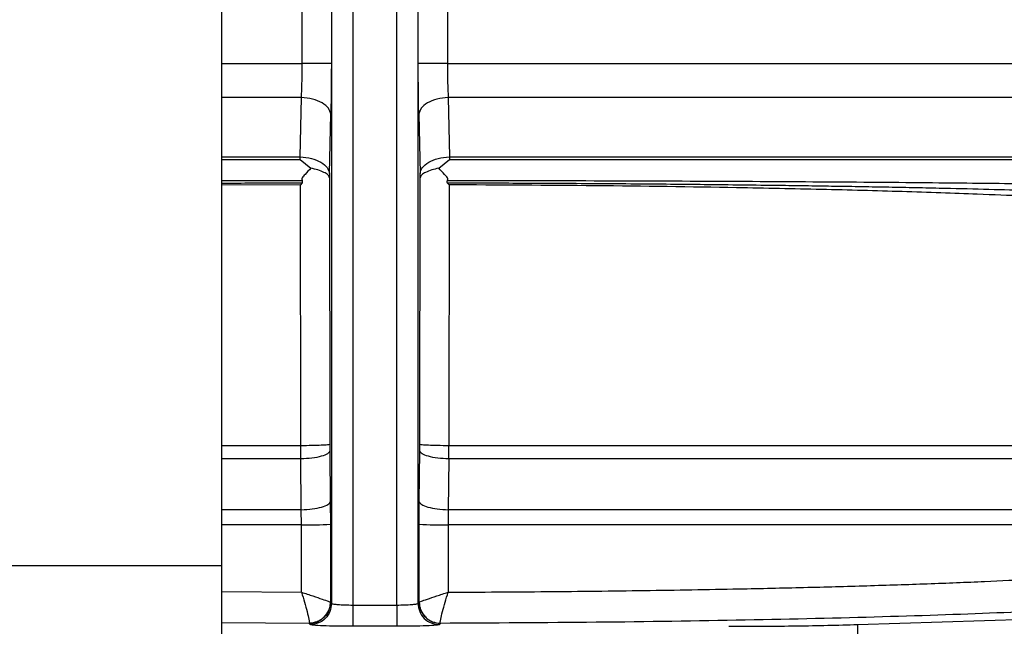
# Model space of a CAD drawing. Header units: inches. Extents: x 144.9 to 238.4, y 214.8 to 247.7.
# Tile 94 of 256: x 152.7081 to 152.822, y 244.3873 to 244.4575. Entities that reach past the tile are written whole.
import ezdxf

# ---------------------------------------------------------------- set-up
doc = ezdxf.new("R2010")
doc.units = ezdxf.units.IN
doc.header["$LTSCALE"] = 0.25
doc.header["$MEASUREMENT"] = 0
doc.layers.add('ANNOTATIONS', color=1, linetype='Continuous')
doc.layers.add('MOTOR LH', color=7, linetype='Continuous')
doc.styles.add('ARIAL', font='arial.ttf', dxfattribs={"height": 0.09375})
doc.dimstyles.new('STANDARD$0', dxfattribs={"dimtxt": 0.09375, "dimasz": 0.09375, "dimexe": 0.03125, "dimexo": 0.046875, "dimgap": 0.09, "dimtad": 0, "dimtih": 1, "dimtoh": 1, "dimdec": 4, "dimzin": 0, "dimdsep": 46, "dimtxsty": 'ARIAL', "dimcen": 0.09, "dimadec": 0, "dimazin": 0, "dimtfac": 1, "dimtdec": 4, "dimtofl": 0, "dimtmove": 0, "dimatfit": 1, "dimfxl": 1, "dimtolj": 1, "dimtzin": 0, "dimarcsym": 0})

# ---------------------------------------------------------------- blocks, each defined once
blk = doc.blocks.new('*D64')
at = {"layer": 'ANNOTATIONS', "color": 0, "lineweight": -2, "transparency": 16777216}
for p, q in [((152.282684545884, 244.7210665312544), (152.282684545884, 245.6873671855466)), ((153.423309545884, 243.5376739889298), (153.423309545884, 245.6873671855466)), ((152.376434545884, 245.6561171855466), (152.5678870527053, 245.6561171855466)), ((153.329559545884, 245.6561171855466), (153.1381070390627, 245.6561171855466))]:
    blk.add_line(p, q, dxfattribs=at)
at = {"layer": 'ANNOTATIONS', "color": 0, "transparency": 16777216}
for points in [[(152.376434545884, 245.6717421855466), (152.376434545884, 245.6404921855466), (152.282684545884, 245.6561171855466)], [(153.329559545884, 245.6717421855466), (153.329559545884, 245.6404921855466), (153.423309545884, 245.6561171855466)]]:
    blk.add_solid(points, dxfattribs=at)
at = {"layer": 'defpoints', "color": 0, "transparency": 16777216}
for p in [(152.282684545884, 245.6561171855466), (152.282684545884, 244.6741915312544), (153.423309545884, 243.4907989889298)]:
    blk.add_point(p, dxfattribs=at)
at = {"layer": 'ANNOTATIONS', "color": 0, "transparency": 16777216, "insert": (152.852997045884, 245.6561171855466), "char_height": 0.09375, "attachment_point": 5, "style": 'ARIAL'}
blk.add_mtext('\\A1;18 5/8"', dxfattribs=at)
blk = doc.blocks.new('*D66')
at = {"layer": 'ANNOTATIONS', "color": 0, "lineweight": -2, "transparency": 16777216}
for p, q in [((151.9943491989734, 244.7850832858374), (151.9943491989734, 246.0537298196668)), ((153.423309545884, 243.5376739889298), (153.423309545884, 246.0537298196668)), ((152.0880991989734, 246.0224798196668), (152.5044876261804, 246.0224798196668)), ((153.329559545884, 246.0224798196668), (152.913171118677, 246.0224798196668))]:
    blk.add_line(p, q, dxfattribs=at)
at = {"layer": 'ANNOTATIONS', "color": 0, "transparency": 16777216}
for points in [[(152.0880991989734, 246.0381048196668), (152.0880991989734, 246.0068548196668), (151.9943491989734, 246.0224798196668)], [(153.329559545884, 246.0381048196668), (153.329559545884, 246.0068548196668), (153.423309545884, 246.0224798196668)]]:
    blk.add_solid(points, dxfattribs=at)
at = {"layer": 'defpoints', "color": 0, "transparency": 16777216}
for p in [(153.423309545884, 246.0224798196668), (151.9943491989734, 244.7382082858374), (153.423309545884, 243.4907989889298)]:
    blk.add_point(p, dxfattribs=at)
at = {"layer": 'ANNOTATIONS', "color": 0, "transparency": 16777216, "insert": (152.7088293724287, 246.0224798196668), "char_height": 0.09375, "attachment_point": 5, "style": 'ARIAL'}
blk.add_mtext('\\A1;24""', dxfattribs=at)

msp = doc.modelspace()

# ---------------------------------------------------------------- linework, layer by layer
at = {"layer": 'MOTOR LH'}
for p, q in [((152.7315051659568, 244.3826446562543), (152.7315051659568, 244.5807696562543)), ((152.7441642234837, 244.4722632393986), (152.7441642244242, 244.4523913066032)), ((152.7441850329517, 244.4722779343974), (152.7441850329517, 244.3899920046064)), ((152.754193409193, 244.3899920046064), (152.7541934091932, 244.4722779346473)), ((152.7542142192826, 244.4523913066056), (152.7542142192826, 244.4722632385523)), ((152.7408012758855, 244.4523913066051), (152.7408012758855, 244.4715124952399)), ((152.7466441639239, 244.4709862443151), (152.7466441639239, 244.3897954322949)), ((152.7517342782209, 244.3897954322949), (152.7517342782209, 244.4709862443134)), ((152.7575771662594, 244.4715124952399), (152.7575771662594, 244.4523913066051)), ((152.7315051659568, 244.4523913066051), (152.7408012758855, 244.4523913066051)), ((152.7575771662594, 244.4523913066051), (152.8504018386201, 244.4523913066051)), ((152.7407023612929, 244.4484789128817), (152.7315051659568, 244.4484789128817)), ((152.7405677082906, 244.4416277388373), (152.7407023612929, 244.4484789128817)), ((152.7576760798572, 244.448478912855), (152.7578107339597, 244.4416277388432)), ((152.8489847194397, 244.448478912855), (152.7576760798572, 244.448478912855)), ((152.7439546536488, 244.4396845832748), (152.7441052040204, 244.4465357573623)), ((152.7542732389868, 244.4465357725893), (152.7544237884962, 244.4396845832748)), ((152.7315051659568, 244.4416277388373), (152.7405677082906, 244.4416277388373)), ((152.7315051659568, 244.4413095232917), (152.7405484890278, 244.4413095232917)), ((152.7405484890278, 244.4413095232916), (152.7405677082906, 244.4416277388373)), ((152.7405484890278, 244.4413095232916), (152.741799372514, 244.4402928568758)), ((152.756579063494, 244.4402928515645), (152.7578299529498, 244.4413095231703)), ((152.7578107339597, 244.4416277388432), (152.8446523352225, 244.4416277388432)), ((152.7578107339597, 244.4416277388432), (152.7578299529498, 244.4413095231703)), ((152.7578299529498, 244.4413095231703), (152.8444365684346, 244.4413095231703)), ((152.7439546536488, 244.4396845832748), (152.7439434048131, 244.4392015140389)), ((152.7544350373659, 244.4392015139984), (152.7544237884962, 244.4396845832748)), ((152.7408130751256, 244.4388527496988), (152.7315051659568, 244.4388361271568)), ((152.7408021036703, 244.4386116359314), (152.7406081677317, 244.4383800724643)), ((152.7439434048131, 244.4392015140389), (152.743988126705, 244.4083995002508)), ((152.7543903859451, 244.4083994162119), (152.7544350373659, 244.4392015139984)), ((152.7577702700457, 244.4383800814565), (152.7575760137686, 244.438612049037)), ((152.7406081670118, 244.4383800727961), (152.7315051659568, 244.4383297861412)), ((152.7406462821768, 244.4082482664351), (152.7406081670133, 244.4383800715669)), ((152.7577702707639, 244.438380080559), (152.7577321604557, 244.4082482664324)), ((152.7315051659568, 244.4082482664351), (152.7406462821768, 244.4082482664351)), ((152.7406396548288, 244.4066799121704), (152.7406462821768, 244.4082482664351)), ((152.743988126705, 244.4083995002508), (152.7439922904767, 244.4076100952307)), ((152.7543861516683, 244.4076100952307), (152.7543903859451, 244.4083994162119)), ((152.7577387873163, 244.4066799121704), (152.7577321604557, 244.4082482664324)), ((152.7577321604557, 244.4082482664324), (152.8480440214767, 244.4082482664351)), ((152.7406396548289, 244.4066799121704), (152.7315051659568, 244.4066799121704)), ((152.7406872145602, 244.4008122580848), (152.7406396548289, 244.4066799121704)), ((152.7439922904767, 244.4076100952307), (152.7440464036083, 244.4017424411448)), ((152.7543320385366, 244.4017424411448), (152.7543861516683, 244.4076100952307)), ((152.7577387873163, 244.4066799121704), (152.7576912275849, 244.4008122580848)), ((152.8464749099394, 244.4066799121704), (152.7577387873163, 244.4066799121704)), ((152.7440464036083, 244.4017424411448), (152.7440590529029, 244.3991322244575)), ((152.7543193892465, 244.3991322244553), (152.7543320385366, 244.4017424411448)), ((152.7406872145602, 244.4008122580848), (152.7315051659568, 244.4008122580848)), ((152.7407085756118, 244.3990682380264), (152.7406872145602, 244.4008122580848)), ((152.7576912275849, 244.4008122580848), (152.7576698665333, 244.3990682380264)), ((152.8480042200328, 244.4008122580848), (152.7576912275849, 244.4008122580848)), ((152.7407085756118, 244.3990682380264), (152.7315051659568, 244.3990682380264)), ((152.7407127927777, 244.3912765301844), (152.7407085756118, 244.3990682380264)), ((152.7440590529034, 244.3991322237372), (152.7440645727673, 244.3901366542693)), ((152.7543138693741, 244.390136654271), (152.7543193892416, 244.3991322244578)), ((152.7576698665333, 244.3990682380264), (152.7576656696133, 244.3912765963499)), ((152.8481758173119, 244.3990682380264), (152.7576698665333, 244.3990682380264)), ((152.5847551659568, 244.3943634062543), (152.7315051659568, 244.3943634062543)), ((152.7315051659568, 244.3913457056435), (152.7407127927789, 244.3912765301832)), ((152.7440645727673, 244.3901366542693), (152.7440669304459, 244.3901319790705)), ((152.7440669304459, 244.3901319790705), (152.7441850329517, 244.3899920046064)), ((152.7466441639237, 244.3897954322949), (152.7517342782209, 244.3897954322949)), ((152.7541934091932, 244.3899920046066), (152.754311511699, 244.3901319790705)), ((152.754311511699, 244.3901319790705), (152.7543138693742, 244.390136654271)), ((152.8049995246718, 244.387540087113), (152.840460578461, 244.3886547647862)), ((152.741607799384, 244.387673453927), (152.7315051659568, 244.3877421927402)), ((152.741607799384, 244.3876734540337), (152.7416155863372, 244.3876877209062)), ((152.7417259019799, 244.3875334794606), (152.741607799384, 244.387673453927)), ((152.7517342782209, 244.3873369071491), (152.7466441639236, 244.3873369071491)), ((152.7567706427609, 244.387673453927), (152.7566525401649, 244.3875334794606)), ((152.756770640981, 244.3876734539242), (152.7567628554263, 244.3876876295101)), ((152.8049995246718, 244.387540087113), (152.8049995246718, 244.3783507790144))]:
    msp.add_line(p, q, dxfattribs=at)
for centre, radius, start, end in [((152.7414226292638, 244.4494306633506), 0.05036748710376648, 269.1876975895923, 273.0004477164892), ((152.7569558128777, 244.4494306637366), 0.05036748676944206, 266.9995522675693, 270.8123024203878), ((152.7416039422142, 244.390136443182), 0.002462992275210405, 270.0897301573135, 359.8961528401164), ((152.7567744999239, 244.3901364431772), 0.002462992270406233, 180.1038471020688, 269.9102700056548)]:
    msp.add_arc(centre, radius, start, end, dxfattribs=at)
for points, knots in [([(152.7407023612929, 244.4484789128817), (152.7407311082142, 244.4490944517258), (152.7407882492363, 244.4503179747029), (152.7407969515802, 244.4517030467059), (152.7408012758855, 244.4523913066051)], [0, 0, 0, 0, 0.503087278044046, 1, 1, 1, 1]), ([(152.7441642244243, 244.4523913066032), (152.7441616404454, 244.4513610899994), (152.7441564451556, 244.4492897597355), (152.7441223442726, 244.4474569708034), (152.7441052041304, 244.44653575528)], [0, 0, 0, 0, 0.4973695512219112, 1, 1, 1, 1]), ([(152.7542732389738, 244.4465357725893), (152.7542560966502, 244.4474569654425), (152.7542219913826, 244.4492897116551), (152.7542168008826, 244.4513610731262), (152.7542142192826, 244.4523913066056)], [0, 0, 0, 0, 0.5026297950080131, 1, 1, 1, 1]), ([(152.757577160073, 244.4523913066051), (152.7575814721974, 244.4517030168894), (152.7575901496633, 244.4503179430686), (152.7576473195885, 244.4490944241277), (152.7576760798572, 244.448478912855)], [0, 0, 0, 0, 0.4969335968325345, 1, 1, 1, 1]), ([(152.7441052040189, 244.4465357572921), (152.7440421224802, 244.4467749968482), (152.7439160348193, 244.4472531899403), (152.7431423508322, 244.4478729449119), (152.7420348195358, 244.4483274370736), (152.7411466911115, 244.4484284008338), (152.7407023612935, 244.4484789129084)], [0, 0, 0, 0, 0.2501495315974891, 0.4999999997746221, 0.7498504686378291, 1, 1, 1, 1]), ([(152.7576760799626, 244.4484789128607), (152.7572317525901, 244.4484284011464), (152.7563436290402, 244.4483274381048), (152.7552361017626, 244.4478729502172), (152.7544624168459, 244.4472532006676), (152.7543363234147, 244.4467750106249), (152.7542732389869, 244.4465357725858)], [0, 0, 0, 0, 0.2501495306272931, 0.5000000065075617, 0.7498504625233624, 1, 1, 1, 1]), ([(152.7405677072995, 244.4416277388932), (152.7410103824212, 244.4415764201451), (152.7418952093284, 244.4414738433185), (152.7429970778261, 244.4410189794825), (152.7437665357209, 244.4404002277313), (152.7438919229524, 244.4399232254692), (152.7439546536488, 244.4396845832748)], [0, 0, 0, 0, 0.250147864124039, 0.5000000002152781, 0.7498521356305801, 1, 1, 1, 1]), ([(152.7544237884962, 244.4396845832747), (152.7544865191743, 244.4399232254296), (152.7546119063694, 244.4404002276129), (152.7553813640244, 244.4410189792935), (152.7564832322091, 244.4414738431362), (152.7573680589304, 244.4415764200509), (152.7578107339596, 244.4416277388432)], [0, 0, 0, 0, 0.2501478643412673, 0.499999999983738, 0.7498521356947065, 1, 1, 1, 1]), ([(152.741799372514, 244.4402928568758), (152.741571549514, 244.440057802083), (152.7412288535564, 244.4397042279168), (152.7408994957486, 244.4393222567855), (152.7407890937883, 244.4391942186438)], [0, 0, 0, 0, 0.6647962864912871, 1, 1, 1, 1]), ([(152.7439434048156, 244.4392015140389), (152.7439433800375, 244.4392017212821), (152.7439431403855, 244.439203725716), (152.743942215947, 244.4392109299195), (152.7439379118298, 244.4392377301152), (152.7439096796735, 244.4393402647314), (152.7437665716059, 244.4395423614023), (152.7433451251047, 244.4398288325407), (152.7426654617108, 244.4401035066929), (152.742071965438, 244.4402331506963), (152.7417981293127, 244.4402929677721)], [0, 0, 0, 0, 0.0005155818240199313, 0.004986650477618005, 0.01777088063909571, 0.06672384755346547, 0.2579558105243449, 0.512788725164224, 0.7752032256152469, 1, 1, 1, 1]), ([(152.7565803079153, 244.4402929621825), (152.7563066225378, 244.4402331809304), (152.7557135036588, 244.4401036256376), (152.7550337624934, 244.4398291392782), (152.754612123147, 244.4395424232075), (152.7544688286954, 244.4393403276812), (152.7544405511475, 244.4392378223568), (152.7544362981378, 244.4392113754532), (152.7544353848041, 244.4392043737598), (152.7544351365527, 244.4392023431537), (152.7544350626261, 244.439201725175), (152.7544350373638, 244.4392015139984)], [0, 0, 0, 0, 0.2246692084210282, 0.4868931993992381, 0.7419014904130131, 0.9331577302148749, 0.9821581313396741, 0.9949749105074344, 0.9984614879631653, 0.9994742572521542, 1, 1, 1, 1]), ([(152.7575893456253, 244.4391942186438), (152.7574815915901, 244.4393194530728), (152.757152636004, 244.4397017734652), (152.7568096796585, 244.4400551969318), (152.756579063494, 244.4402928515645)], [0, 0, 0, 0, 0.327564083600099, 1, 1, 1, 1]), ([(152.7315051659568, 244.4385789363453), (152.7326888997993, 244.4385847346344), (152.7357608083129, 244.4385997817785), (152.7388830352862, 244.4386071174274), (152.7408021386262, 244.4386116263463)], [0, 0, 0, 0, 0.3853415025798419, 0.9999999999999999, 0.9999999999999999, 0.9999999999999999, 0.9999999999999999]), ([(152.7407890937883, 244.4391942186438), (152.7407777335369, 244.4391668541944), (152.7407554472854, 244.4391131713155), (152.7407506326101, 244.4390246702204), (152.7407688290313, 244.4389355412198), (152.7407978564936, 244.438881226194), (152.7408130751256, 244.4388527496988)], [0, 0, 0, 0, 0.2464426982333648, 0.4834650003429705, 0.7291890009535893, 1, 1, 1, 1]), ([(152.7408021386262, 244.4386116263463), (152.7408144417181, 244.4386285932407), (152.7408384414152, 244.4386616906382), (152.7408511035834, 244.4387237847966), (152.7408428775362, 244.4387895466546), (152.7408234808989, 244.4388306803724), (152.740813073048, 244.4388527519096)], [0, 0, 0, 0, 0.2414073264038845, 0.470914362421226, 0.7161031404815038, 1, 1, 1, 1]), ([(152.7575652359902, 244.4388524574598), (152.757554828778, 244.4388304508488), (152.7575354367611, 244.4387894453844), (152.7575271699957, 244.4387238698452), (152.7575397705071, 244.4386619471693), (152.7575637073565, 244.4386289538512), (152.7575759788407, 244.4386120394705)], [0, 0, 0, 0, 0.2840006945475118, 0.5291855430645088, 0.7586318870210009, 0.9999999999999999, 0.9999999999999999, 0.9999999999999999, 0.9999999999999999]), ([(152.7575652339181, 244.438852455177), (152.7575806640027, 244.4388808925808), (152.7576100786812, 244.4389351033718), (152.7576285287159, 244.4390243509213), (152.7576235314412, 244.4391130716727), (152.7576008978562, 244.4391667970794), (152.7575893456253, 244.4391942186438)], [0, 0, 0, 0, 0.2707690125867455, 0.516172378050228, 0.7530533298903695, 1, 1, 1, 1]), ([(152.8439688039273, 244.4380182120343), (152.842749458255, 244.4380764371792), (152.8403683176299, 244.4381901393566), (152.8345247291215, 244.4383193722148), (152.8290008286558, 244.4384127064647), (152.8244881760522, 244.4384766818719), (152.81964276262, 244.4385354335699), (152.8123265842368, 244.4386119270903), (152.8018724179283, 244.4386971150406), (152.7877235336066, 244.4387760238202), (152.772866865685, 244.4388308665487), (152.7626273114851, 244.4388453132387), (152.7575652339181, 244.438852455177)], [0, 0, 0, 0, 0.1346083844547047, 0.2628635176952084, 0.3246659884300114, 0.3848832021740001, 0.4435169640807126, 0.5005688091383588, 0.6295664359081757, 0.7557997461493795, 0.8792759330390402, 1, 1, 1, 1]), ([(152.7575759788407, 244.4386120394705), (152.7593389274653, 244.4386075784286), (152.7635628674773, 244.4385968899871), (152.7708777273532, 244.4385640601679), (152.7790718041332, 244.4385100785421), (152.7877002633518, 244.4384315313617), (152.7941695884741, 244.4383554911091), (152.7989970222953, 244.4382885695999), (152.8020671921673, 244.4382423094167), (152.8051715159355, 244.4381914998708), (152.8082865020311, 244.4381360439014), (152.8113927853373, 244.4380758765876), (152.8170455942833, 244.4379566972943), (152.8248263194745, 244.4377577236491), (152.8334243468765, 244.437452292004), (152.8403859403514, 244.4370983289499), (152.8427935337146, 244.4368383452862), (152.8440338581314, 244.4367044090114)], [0, 0, 0, 0, 0.04195510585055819, 0.1005224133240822, 0.1759682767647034, 0.242876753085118, 0.3188877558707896, 0.3463982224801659, 0.3750710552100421, 0.4048649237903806, 0.4355465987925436, 0.4671254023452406, 0.4996433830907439, 0.614338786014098, 0.7362927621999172, 0.8641454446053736, 0.9999999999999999, 0.9999999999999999, 0.9999999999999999, 0.9999999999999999]), ([(152.8451361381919, 244.4349978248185), (152.8450000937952, 244.4350843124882), (152.8447380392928, 244.4352509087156), (152.843766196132, 244.4354887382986), (152.8425120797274, 244.4357055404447), (152.8410365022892, 244.4359011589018), (152.8394406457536, 244.4360756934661), (152.8371562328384, 244.4362896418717), (152.8339007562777, 244.4365391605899), (152.8293325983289, 244.4368185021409), (152.8243324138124, 244.4370701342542), (152.8181001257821, 244.4373330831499), (152.8103930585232, 244.4375961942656), (152.8010201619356, 244.4378462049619), (152.7892856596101, 244.4380860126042), (152.7749118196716, 244.4382903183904), (152.7634522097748, 244.4383503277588), (152.7577702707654, 244.4383800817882)], [0, 0, 0, 0, 0.0511230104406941, 0.0984753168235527, 0.1420577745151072, 0.181871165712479, 0.2179162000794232, 0.2501935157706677, 0.3170453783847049, 0.3810118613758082, 0.4420943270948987, 0.5002940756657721, 0.5860698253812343, 0.6693927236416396, 0.7502658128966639, 0.8761760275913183, 1, 1, 1, 1]), ([(152.7406462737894, 244.4082482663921), (152.7410827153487, 244.4082525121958), (152.7419551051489, 244.4082609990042), (152.7430386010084, 244.4082965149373), (152.743797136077, 244.4083443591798), (152.7439244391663, 244.4083811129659), (152.7439881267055, 244.408399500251)], [0, 0, 0, 0, 0.2501413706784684, 0.5000000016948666, 0.7498586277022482, 1, 1, 1, 1]), ([(152.7543903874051, 244.4083994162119), (152.7544542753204, 244.4083810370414), (152.7545819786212, 244.4083442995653), (152.7553405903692, 244.4082964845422), (152.7564238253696, 244.4082609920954), (152.7572958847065, 244.408252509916), (152.7577321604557, 244.4082482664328)], [0, 0, 0, 0, 0.2501417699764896, 0.4999995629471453, 0.7498586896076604, 1, 1, 1, 1]), ([(152.7439922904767, 244.4076100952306), (152.7439287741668, 244.4074967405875), (152.743801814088, 244.4072701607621), (152.7430406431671, 244.4069754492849), (152.7419528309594, 244.4067571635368), (152.7410775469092, 244.4067056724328), (152.7406396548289, 244.4066799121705)], [0, 0, 0, 0, 0.250142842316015, 0.5000000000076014, 0.7498571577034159, 1, 1, 1, 1]), ([(152.7577387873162, 244.4066799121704), (152.7573008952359, 244.4067056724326), (152.7564256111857, 244.4067571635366), (152.7553377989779, 244.4069754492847), (152.7545766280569, 244.407270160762), (152.7544496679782, 244.4074967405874), (152.7543861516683, 244.4076100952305)], [0, 0, 0, 0, 0.2501428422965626, 0.4999999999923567, 0.7498571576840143, 1, 1, 1, 1]), ([(152.7406872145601, 244.4008122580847), (152.7411257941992, 244.4008378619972), (152.742002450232, 244.4008890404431), (152.7430925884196, 244.4011072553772), (152.7438554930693, 244.4014021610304), (152.7439827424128, 244.4016289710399), (152.7440464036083, 244.4017424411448)], [0, 0, 0, 0, 0.250143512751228, 0.4999999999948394, 0.7498564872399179, 1, 1, 1, 1]), ([(152.7543320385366, 244.4017424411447), (152.7543956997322, 244.4016289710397), (152.7545229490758, 244.4014021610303), (152.7552858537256, 244.4011072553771), (152.7563759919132, 244.4008890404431), (152.7572526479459, 244.4008378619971), (152.7576912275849, 244.4008122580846)], [0, 0, 0, 0, 0.2501435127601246, 0.500000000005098, 0.7498564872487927, 1, 1, 1, 1]), ([(152.7576656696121, 244.3912765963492), (152.7614860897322, 244.3912962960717), (152.7691670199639, 244.3913359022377), (152.7804431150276, 244.3914683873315), (152.7903457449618, 244.3916363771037), (152.798892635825, 244.391828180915), (152.8061974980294, 244.3920279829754), (152.8132078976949, 244.3922591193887), (152.8195912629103, 244.3925116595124), (152.8253765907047, 244.3927846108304), (152.8305896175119, 244.3930764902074), (152.8353854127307, 244.3933999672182), (152.839440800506, 244.3937386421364), (152.842802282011, 244.3940942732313), (152.8452757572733, 244.3944425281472), (152.8471771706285, 244.3948149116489), (152.8477728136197, 244.395063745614), (152.8480974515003, 244.3951993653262)], [0, 0, 0, 0, 0.08242030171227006, 0.1657054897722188, 0.2498566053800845, 0.3104048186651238, 0.3722505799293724, 0.435394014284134, 0.4998351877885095, 0.5583385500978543, 0.6195157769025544, 0.6833663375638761, 0.7498896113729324, 0.8097985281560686, 0.8749406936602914, 0.9318400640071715, 1, 1, 1, 1]), ([(152.7407127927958, 244.3912765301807), (152.7411623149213, 244.3911270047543), (152.7420481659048, 244.3908323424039), (152.7431378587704, 244.3904633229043), (152.743886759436, 244.3902084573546), (152.7440067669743, 244.3901599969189), (152.7440645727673, 244.3901366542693)], [0, 0, 0, 0, 0.262751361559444, 0.517791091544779, 0.7677273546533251, 0.9999999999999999, 0.9999999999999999, 0.9999999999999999, 0.9999999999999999]), ([(152.7407128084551, 244.3912765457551), (152.7408324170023, 244.3908865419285), (152.7410765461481, 244.3900905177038), (152.7413823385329, 244.3889752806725), (152.7415591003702, 244.3882278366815), (152.7416288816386, 244.3878147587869), (152.7416200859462, 244.3877306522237), (152.7416155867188, 244.3876876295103)], [0, 0, 0, 0, 0.2242295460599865, 0.4576676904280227, 0.7128351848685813, 0.8531076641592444, 1, 1, 1, 1]), ([(152.7543138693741, 244.390136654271), (152.7543716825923, 244.390159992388), (152.7544916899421, 244.3902084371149), (152.7552405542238, 244.3904633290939), (152.7563302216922, 244.3908323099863), (152.7572161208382, 244.3911270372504), (152.7576656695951, 244.3912765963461)], [0, 0, 0, 0, 0.2322876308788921, 0.4821773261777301, 0.7372313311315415, 1, 1, 1, 1]), ([(152.7567628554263, 244.3876876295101), (152.7567584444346, 244.3877306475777), (152.7567498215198, 244.3878147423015), (152.7568198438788, 244.3882277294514), (152.7569967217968, 244.3889750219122), (152.7573023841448, 244.3900902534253), (152.7575461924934, 244.3908864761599), (152.7576656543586, 244.3912766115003)], [0, 0, 0, 0, 0.1468839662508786, 0.2871390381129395, 0.5422797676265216, 0.7757250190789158, 1, 1, 1, 1]), ([(152.8517582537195, 244.3916030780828), (152.8509960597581, 244.3913526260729), (152.849471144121, 244.3908515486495), (152.8431525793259, 244.3901360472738), (152.8340976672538, 244.3894757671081), (152.822296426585, 244.3888927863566), (152.8082016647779, 244.3884044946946), (152.7922374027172, 244.3880298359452), (152.774939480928, 244.3877683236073), (152.7628269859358, 244.3877050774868), (152.7567706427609, 244.387673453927)], [0, 0, 0, 0, 0.1249224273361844, 0.2499313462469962, 0.3749626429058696, 0.4999983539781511, 0.6250828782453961, 0.7501532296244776, 0.8750746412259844, 1, 1, 1, 1]), ([(152.7440645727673, 244.3901366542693), (152.744030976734, 244.3898299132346), (152.7439793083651, 244.3893581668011), (152.7436734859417, 244.3887900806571), (152.7433576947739, 244.3883987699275), (152.7429660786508, 244.3880826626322), (152.7423969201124, 244.3877757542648), (152.7419234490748, 244.3877223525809), (152.7416155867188, 244.3876876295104)], [0, 0, 0, 0, 0.2395603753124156, 0.3684272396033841, 0.5000001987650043, 0.6315731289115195, 0.7604399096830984, 1, 1, 1, 1]), ([(152.7441850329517, 244.3899920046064), (152.7442046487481, 244.3899763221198), (152.7442415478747, 244.3899468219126), (152.7444781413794, 244.3898986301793), (152.7449343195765, 244.3898462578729), (152.7457078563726, 244.3898043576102), (152.7463375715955, 244.3897983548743), (152.7466441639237, 244.3897954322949)], [0, 0, 0, 0, 0.1527783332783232, 0.2873901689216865, 0.5013141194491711, 0.7572025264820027, 1, 1, 1, 1]), ([(152.7517342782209, 244.3897954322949), (152.7520408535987, 244.3897983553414), (152.7526705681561, 244.3898043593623), (152.7534440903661, 244.3898462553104), (152.7539002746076, 244.3898986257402), (152.7541368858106, 244.3899468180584), (152.7541737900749, 244.3899763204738), (152.754193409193, 244.3899920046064)], [0, 0, 0, 0, 0.2427842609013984, 0.4986857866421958, 0.7125887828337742, 0.8472058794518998, 0.9999999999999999, 0.9999999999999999, 0.9999999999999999, 0.9999999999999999]), ([(152.7543138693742, 244.390136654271), (152.7543474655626, 244.3898299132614), (152.7543991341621, 244.3893581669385), (152.7547049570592, 244.3887900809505), (152.7550207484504, 244.3883987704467), (152.755412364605, 244.3880826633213), (152.755981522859, 244.3877757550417), (152.7564549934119, 244.387722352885), (152.7567628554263, 244.3876876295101)], [0, 0, 0, 0, 0.2395605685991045, 0.3684274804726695, 0.5000004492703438, 0.6315733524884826, 0.7604400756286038, 1, 1, 1, 1]), ([(152.7466441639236, 244.3873369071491), (152.7460148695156, 244.3873398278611), (152.7447533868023, 244.3873456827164), (152.7431479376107, 244.3873908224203), (152.7420023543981, 244.3874556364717), (152.7418179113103, 244.3875075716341), (152.7417259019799, 244.3875334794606)], [0, 0, 0, 0, 0.249428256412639, 0.5000035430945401, 0.7505770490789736, 1, 1, 1, 1]), ([(152.7566525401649, 244.3875334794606), (152.7565605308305, 244.3875075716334), (152.7563760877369, 244.3874556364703), (152.7552305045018, 244.387390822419), (152.7536250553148, 244.3873456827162), (152.7523635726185, 244.387339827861), (152.7517342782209, 244.3873369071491)], [0, 0, 0, 0, 0.2494229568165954, 0.49999646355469, 0.750571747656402, 1, 1, 1, 1]), ([(152.7901169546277, 244.3873326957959), (152.792802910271, 244.3873420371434), (152.798174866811, 244.3873607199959), (152.8027246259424, 244.3874802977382), (152.8049995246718, 244.387540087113)], [0, 0, 0, 0, 0.4999957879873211, 1, 1, 1, 1])]:
    msp.add_open_spline(points, degree=3, knots=knots, dxfattribs=at)
for points in [[(152.7441642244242, 244.4523913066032), (152.7441016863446, 244.4523913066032), (152.7439766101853, 244.4523913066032), (152.7432059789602, 244.4523913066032), (152.7421188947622, 244.4523913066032), (152.7412404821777, 244.4523913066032), (152.7408012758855, 244.4523913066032)], [(152.7575771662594, 244.4523913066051), (152.7571379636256, 244.4523913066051), (152.7562595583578, 244.4523913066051), (152.755172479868, 244.4523913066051), (152.7544018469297, 244.4523913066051), (152.7542767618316, 244.4523913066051), (152.7542142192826, 244.4523913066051)], [(152.7441850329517, 244.3899920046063), (152.7441476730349, 244.389670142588), (152.7440729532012, 244.3890264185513), (152.7435041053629, 244.3882142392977), (152.7426917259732, 244.3876455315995), (152.742047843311, 244.3875708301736), (152.7417259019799, 244.3875334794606)], [(152.7466441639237, 244.3897954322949), (152.7466441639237, 244.389481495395), (152.7466441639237, 244.3888536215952), (152.7466441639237, 244.38805417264), (152.7466441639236, 244.3874808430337), (152.7466441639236, 244.3873848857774), (152.7466441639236, 244.3873369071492)], [(152.7517342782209, 244.3897954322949), (152.7517342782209, 244.389481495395), (152.7517342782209, 244.3888536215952), (152.7517342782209, 244.38805417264), (152.7517342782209, 244.3874808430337), (152.7517342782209, 244.3873848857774), (152.7517342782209, 244.3873369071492)], [(152.7541934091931, 244.3899920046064), (152.7542307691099, 244.389670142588), (152.7543054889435, 244.3890264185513), (152.7548743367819, 244.3882142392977), (152.7556867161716, 244.3876455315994), (152.7563305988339, 244.3875708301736), (152.756652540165, 244.3875334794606)]]:
    msp.add_open_spline(points, degree=3, dxfattribs=at)

# ---------------------------------------------------------------- dimensions: what is measured, and where the dimension line sits
at = {"layer": 'ANNOTATIONS'}
for base, p1, p2, text, picture, middle in [((153.423309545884, 246.0224798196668), (151.9943491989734, 244.7382082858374), (153.423309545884, 243.4907989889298), '24""', '*D66', (152.7088293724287, 246.0224798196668)), ((152.282684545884, 245.6561171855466), (153.423309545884, 243.4907989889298), (152.282684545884, 244.6741915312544), '18 5/8"', '*D64', (152.852997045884, 245.6561171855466))]:
    dim = msp.add_linear_dim(base=base, p1=p1, p2=p2, text=text, dimstyle='STANDARD$0', dxfattribs=at)
    dim.commit()
    dim.dimension.update_dxf_attribs({"geometry": picture, "text_midpoint": middle, "dimtype": 160})

doc.saveas('drawing.dxf')
